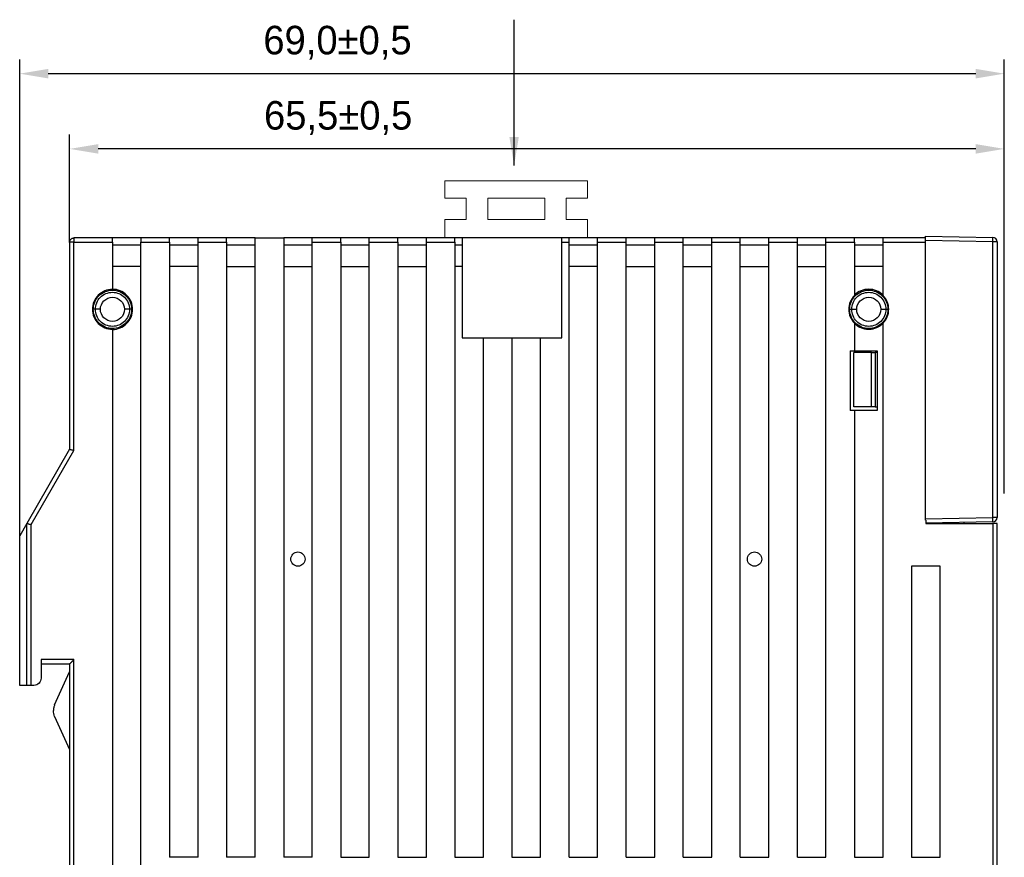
# Model space of a CAD drawing. Header units: millimetres. Extents: x 1279 to 1777, y 69 to 421.
# Tile 12 of 18: x 1501 to 1570, y 247 to 306. Entities that reach past the tile are written whole.
import ezdxf

# ---------------------------------------------------------------- set-up
doc = ezdxf.new("R2010")
doc.units = ezdxf.units.MM
doc.header["$LTSCALE"] = 2
doc.header["$PDSIZE"] = -1
doc.layers.add('HMI-D4', color=250, linetype='Continuous')
doc.dimstyles.new('ISO-25', dxfattribs={"dimtxt": 2.5, "dimasz": 2.5, "dimexe": 1.25, "dimexo": 0.625, "dimtad": 1, "dimtxsty": 'Standard', "dimcen": 2.5, "dimadec": 0, "dimazin": 0, "dimtfac": 1, "dimtmove": 0, "dimatfit": 3, "dimfxl": 1, "dimarcsym": 0})

# ---------------------------------------------------------------- blocks, each defined once
blk = doc.blocks.new('*D25')
at = {"layer": 'Defpoints', "color": 0}
for p in [(1570.447, 302.147), (1570.447, 272.722), (1501.447, 269.766)]:
    blk.add_point(p, dxfattribs=at)
at = {"layer": 'HMI-D4', "color": 0, "lineweight": -2}
for p, q in [((1501.447, 269.766), (1501.447, 303.147)), ((1570.447, 272.722), (1570.447, 303.147)), ((1503.447, 302.147), (1568.447, 302.147))]:
    blk.add_line(p, q, dxfattribs=at)
at = {"layer": 'HMI-D4', "color": 0}
for points in [[(1503.447, 302.48), (1503.447, 301.814), (1501.447, 302.147)], [(1568.447, 302.48), (1568.447, 301.814), (1570.447, 302.147)]]:
    blk.add_solid(points, dxfattribs=at)
at = {"layer": 'HMI-D4', "color": 0, "insert": (1523.717, 304.314), "char_height": 2, "attachment_point": 5}
blk.add_mtext('69,0±0,5', dxfattribs=at)
blk = doc.blocks.new('*D26')
at = {"layer": 'Defpoints', "color": 0}
for p in [(1504.947, 296.875), (1504.947, 290.312), (1570.447, 290.312)]:
    blk.add_point(p, dxfattribs=at)
at = {"layer": 'HMI-D4', "color": 0, "lineweight": -2}
for p, q in [((1504.947, 290.312), (1504.947, 297.875)), ((1570.447, 290.312), (1570.447, 297.875)), ((1568.447, 296.875), (1506.947, 296.875))]:
    blk.add_line(p, q, dxfattribs=at)
at = {"layer": 'HMI-D4', "color": 0}
for points in [[(1506.947, 297.208), (1506.947, 296.542), (1504.947, 296.875)], [(1568.447, 297.208), (1568.447, 296.542), (1570.447, 296.875)]]:
    blk.add_solid(points, dxfattribs=at)
at = {"layer": 'HMI-D4', "color": 0, "insert": (1523.765, 299.042), "char_height": 2, "attachment_point": 5}
blk.add_mtext('65,5±0,5', dxfattribs=at)

msp = doc.modelspace()

# ---------------------------------------------------------------- linework, layer by layer
at = {"color": 7, "linetype": 'Continuous', "lineweight": 15}
for p, q in [((1531.247, 293.432), (1531.247, 294.632)), ((1541.247, 294.632), (1531.247, 294.632)), ((1541.247, 293.432), (1541.247, 294.632)), ((1531.247, 293.432), (1532.747, 293.432)), ((1532.747, 291.932), (1532.747, 293.432)), ((1534.247, 293.432), (1538.247, 293.432)), ((1534.247, 291.932), (1534.247, 293.432)), ((1538.247, 293.432), (1538.247, 291.932)), ((1541.247, 293.432), (1539.747, 293.432)), ((1539.747, 293.432), (1539.747, 291.932)), ((1531.247, 290.632), (1531.247, 291.932)), ((1531.247, 291.932), (1532.747, 291.932)), ((1538.247, 291.932), (1534.247, 291.932)), ((1541.247, 291.932), (1539.747, 291.932)), ((1541.247, 290.632), (1541.247, 291.932))]:
    msp.add_line(p, q, dxfattribs=at)
at = {"color": 7, "linetype": 'Continuous', "lineweight": 25}
for p, q in [((1507.947, 290.632), (1505.247, 290.632)), ((1509.947, 290.632), (1507.947, 290.632)), ((1511.947, 290.632), (1509.947, 290.632)), ((1513.947, 290.632), (1511.947, 290.632)), ((1515.947, 290.632), (1513.947, 290.632)), ((1517.947, 290.632), (1515.947, 290.632)), ((1517.947, 247.233), (1517.947, 290.632)), ((1517.947, 290.632), (1519.947, 290.632)), ((1519.947, 290.632), (1519.947, 247.233)), ((1521.947, 290.632), (1519.947, 290.632)), ((1523.947, 290.632), (1521.947, 290.632)), ((1525.947, 290.632), (1523.947, 290.632)), ((1527.947, 290.632), (1525.947, 290.632)), ((1529.947, 290.632), (1527.947, 290.632)), ((1531.947, 290.632), (1529.947, 290.632)), ((1532.447, 290.632), (1531.947, 290.632)), ((1539.447, 290.632), (1532.447, 290.632)), ((1532.447, 290.632), (1532.447, 283.632)), ((1539.447, 283.632), (1539.447, 290.632)), ((1539.947, 290.632), (1539.451, 290.632)), ((1541.947, 290.632), (1539.947, 290.632)), ((1543.947, 290.632), (1541.947, 290.632)), ((1545.947, 290.632), (1543.947, 290.632)), ((1547.947, 290.632), (1545.947, 290.632)), ((1549.947, 290.632), (1547.947, 290.632)), ((1551.947, 290.632), (1549.947, 290.632)), ((1553.947, 290.632), (1551.947, 290.632)), ((1555.947, 290.632), (1553.947, 290.632)), ((1557.947, 290.632), (1555.947, 290.632)), ((1559.947, 290.632), (1557.947, 290.632)), ((1561.947, 290.632), (1559.947, 290.632)), ((1564.922, 290.632), (1561.947, 290.632)), ((1564.922, 290.757), (1569.651, 290.674)), ((1504.947, 290.332), (1504.947, 275.828)), ((1505.247, 275.747), (1505.247, 290.332)), ((1505.247, 290.332), (1507.947, 290.332)), ((1507.947, 290.332), (1507.947, 287.032)), ((1509.947, 290.132), (1507.947, 290.132)), ((1509.947, 246.682), (1509.947, 290.332)), ((1509.947, 290.332), (1511.947, 290.332)), ((1511.947, 290.332), (1511.947, 247.233)), ((1513.947, 290.132), (1511.947, 290.132)), ((1513.947, 247.233), (1513.947, 290.332)), ((1513.947, 290.332), (1515.947, 290.332)), ((1515.947, 290.332), (1515.947, 247.233)), ((1517.947, 290.132), (1515.947, 290.132)), ((1521.947, 290.132), (1519.947, 290.132)), ((1521.947, 247.233), (1521.947, 290.332)), ((1521.947, 290.332), (1523.947, 290.332)), ((1523.947, 290.332), (1523.947, 247.241)), ((1525.947, 290.132), (1523.947, 290.132)), ((1525.947, 247.241), (1525.947, 290.332)), ((1525.947, 290.332), (1527.947, 290.332)), ((1527.947, 290.332), (1527.947, 247.241)), ((1529.947, 290.132), (1527.947, 290.132)), ((1529.947, 247.241), (1529.947, 290.332)), ((1529.947, 290.332), (1531.947, 290.332)), ((1531.947, 290.332), (1531.947, 247.241)), ((1532.447, 290.132), (1531.947, 290.132)), ((1539.947, 247.241), (1539.947, 290.332)), ((1541.947, 290.132), (1539.947, 290.132)), ((1541.947, 247.241), (1541.947, 290.332)), ((1541.947, 290.332), (1543.947, 290.332)), ((1543.947, 247.241), (1543.947, 290.332)), ((1545.947, 290.132), (1543.947, 290.132)), ((1545.947, 247.241), (1545.947, 290.332)), ((1545.947, 290.332), (1547.947, 290.332)), ((1547.947, 247.241), (1547.947, 290.332)), ((1549.947, 290.132), (1547.947, 290.132)), ((1549.947, 247.241), (1549.947, 290.332)), ((1549.947, 290.332), (1551.947, 290.332)), ((1551.947, 247.241), (1551.947, 290.332)), ((1553.947, 290.132), (1551.947, 290.132)), ((1553.947, 247.241), (1553.947, 290.332)), ((1553.947, 290.332), (1555.947, 290.332)), ((1555.947, 247.241), (1555.947, 290.332)), ((1557.947, 290.132), (1555.947, 290.132)), ((1557.947, 247.241), (1557.947, 290.332)), ((1557.947, 290.332), (1559.947, 290.332)), ((1559.947, 290.332), (1559.947, 286.611)), ((1561.947, 290.132), (1559.947, 290.132)), ((1561.947, 286.611), (1561.947, 290.332)), ((1561.947, 290.332), (1564.922, 290.332)), ((1569.651, 290.373), (1564.922, 290.456)), ((1564.922, 270.958), (1564.922, 290.456)), ((1569.651, 271.041), (1569.651, 290.373)), ((1569.947, 290.373), (1569.651, 290.373)), ((1569.947, 290.373), (1569.947, 271.041)), ((1509.947, 288.632), (1507.947, 288.632)), ((1513.947, 288.632), (1511.947, 288.632)), ((1515.947, 288.632), (1517.947, 288.632)), ((1519.947, 288.632), (1521.947, 288.632)), ((1523.947, 288.632), (1525.947, 288.632)), ((1527.947, 288.632), (1529.947, 288.632)), ((1532.447, 288.632), (1531.947, 288.632)), ((1541.947, 288.632), (1539.947, 288.632)), ((1543.947, 288.632), (1545.947, 288.632)), ((1547.947, 288.632), (1549.947, 288.632)), ((1551.947, 288.632), (1553.947, 288.632)), ((1555.947, 288.632), (1557.947, 288.632)), ((1561.947, 288.632), (1559.947, 288.632)), ((1506.605, 285.632), (1506.547, 285.632)), ((1509.356, 285.632), (1509.29, 285.632)), ((1559.547, 285.632), (1559.605, 285.632)), ((1562.29, 285.632), (1562.347, 285.632)), ((1559.947, 284.652), (1559.947, 282.732)), ((1561.947, 247.241), (1561.947, 284.652)), ((1507.947, 284.231), (1507.947, 202.032)), ((1532.447, 283.632), (1539.447, 283.632)), ((1533.947, 247.241), (1533.947, 283.632)), ((1535.947, 283.632), (1535.947, 247.241)), ((1537.947, 247.241), (1537.947, 283.632)), ((1559.647, 282.732), (1559.947, 282.732)), ((1559.647, 282.732), (1559.647, 278.532)), ((1559.897, 278.798), (1559.897, 282.617)), ((1561.149, 282.617), (1559.897, 282.617)), ((1559.947, 282.732), (1561.547, 282.732)), ((1561.149, 278.798), (1561.149, 282.617)), ((1561.149, 282.617), (1561.405, 282.617)), ((1561.405, 282.617), (1561.405, 278.798)), ((1561.547, 282.617), (1561.405, 282.617)), ((1561.547, 282.732), (1561.547, 278.532)), ((1561.149, 278.798), (1559.897, 278.798)), ((1561.405, 278.798), (1561.149, 278.798)), ((1561.405, 278.798), (1561.547, 278.798)), ((1559.947, 278.532), (1559.647, 278.532)), ((1559.947, 278.532), (1559.947, 247.241)), ((1561.547, 278.532), (1559.947, 278.532)), ((1504.947, 275.828), (1501.947, 270.632)), ((1502.247, 270.551), (1505.247, 275.747)), ((1501.947, 270.632), (1501.447, 269.766)), ((1501.947, 259.282), (1501.947, 270.632)), ((1502.247, 259.282), (1502.247, 270.551)), ((1564.922, 270.958), (1569.651, 271.041)), ((1564.947, 270.857), (1564.947, 270.632)), ((1569.651, 270.74), (1564.947, 270.657)), ((1564.947, 270.632), (1569.647, 270.632)), ((1567.638, 270.632), (1567.638, 270.704)), ((1569.647, 270.632), (1569.647, 195.932)), ((1569.947, 271.041), (1569.651, 271.041)), ((1569.947, 195.932), (1569.947, 270.632)), ((1501.447, 259.282), (1501.447, 269.766)), ((1565.947, 267.632), (1563.947, 267.632)), ((1563.947, 267.632), (1563.947, 247.241)), ((1565.947, 247.241), (1565.947, 267.632)), ((1505.247, 261.082), (1502.947, 261.082)), ((1502.947, 261.082), (1502.947, 259.782)), ((1505.247, 225.182), (1505.247, 261.082)), ((1502.947, 260.782), (1504.947, 260.782)), ((1503.896, 257.92), (1504.949, 260.238)), ((1504.947, 260.782), (1504.947, 225.482)), ((1501.947, 259.282), (1501.447, 259.282)), ((1502.447, 259.282), (1502.247, 259.282)), ((1503.896, 257.097), (1504.948, 254.779)), ((1513.947, 247.241), (1511.947, 247.241)), ((1517.947, 247.241), (1515.947, 247.241)), ((1521.947, 247.241), (1519.947, 247.241)), ((1523.947, 247.241), (1525.947, 247.241)), ((1527.947, 247.241), (1529.947, 247.241)), ((1531.947, 247.241), (1533.947, 247.241)), ((1535.947, 247.241), (1537.947, 247.241)), ((1539.947, 247.241), (1541.947, 247.241)), ((1543.947, 247.241), (1545.947, 247.241)), ((1547.947, 247.241), (1549.947, 247.241)), ((1551.947, 247.241), (1553.947, 247.241)), ((1555.947, 247.241), (1557.947, 247.241)), ((1559.947, 247.241), (1561.947, 247.241)), ((1563.947, 247.241), (1565.947, 247.241))]:
    msp.add_line(p, q, dxfattribs=at)
at = {"color": 8, "linetype": 'Continuous', "lineweight": 25}
msp.add_line((1539.447, 290.332), (1539.947, 290.332), dxfattribs=at)
at = {"color": 7, "linetype": 'Continuous', "lineweight": 25}
for centre, radius, start, end in [((1565.331, 290.524), 4.322, 358.00162, 1.99838), ((1569.646, 290.373), 0.302, 0, 89), ((1565.331, 270.89), 4.322, 358.00162, 1.99838), ((1569.646, 271.041), 0.302, 271, 0)]:
    msp.add_arc(centre, radius, start, end, dxfattribs=at)
for points, knots in [([(1504.947, 290.332), (1504.947, 290.41), (1504.98, 290.488), (1505.091, 290.599), (1505.169, 290.632), (1505.247, 290.632)], [0, 0, 0, 0, 0.5, 0.5, 1, 1, 1, 1]), ([(1505.247, 290.632), (1505.247, 290.632), (1505.247, 290.599), (1505.247, 290.488), (1505.247, 290.41), (1505.247, 290.332)], [0, 0, 0, 0, 0.5, 0.5, 1, 1, 1, 1]), ([(1507.947, 290.332), (1507.947, 290.41), (1507.947, 290.488), (1507.947, 290.599), (1507.947, 290.632), (1507.947, 290.632)], [0, 0, 0, 0, 0.5, 0.5, 1, 1, 1, 1]), ([(1509.947, 290.632), (1509.947, 290.632), (1509.947, 290.599), (1509.947, 290.488), (1509.947, 290.41), (1509.947, 290.332)], [0, 0, 0, 0, 0.5, 0.5, 1, 1, 1, 1]), ([(1511.947, 290.332), (1511.947, 290.41), (1511.947, 290.488), (1511.947, 290.599), (1511.947, 290.632), (1511.947, 290.632)], [0, 0, 0, 0, 0.5, 0.5, 1, 1, 1, 1]), ([(1513.947, 290.332), (1513.947, 290.351), (1513.947, 290.39), (1513.947, 290.446), (1513.947, 290.498), (1513.947, 290.559), (1513.947, 290.62), (1513.947, 290.628), (1513.947, 290.632)], [0, 0, 0, 0, 0.12574, 0.247824, 0.371219, 0.500742, 0.747868, 1, 1, 1, 1]), ([(1515.947, 290.332), (1515.947, 290.41), (1515.947, 290.488), (1515.947, 290.599), (1515.947, 290.632), (1515.947, 290.632)], [0, 0, 0, 0, 0.5, 0.5, 1, 1, 1, 1]), ([(1521.947, 290.332), (1521.947, 290.351), (1521.947, 290.39), (1521.947, 290.446), (1521.947, 290.498), (1521.947, 290.559), (1521.947, 290.62), (1521.947, 290.628), (1521.947, 290.632)], [0, 0, 0, 0, 0.12574, 0.247824, 0.371219, 0.500742, 0.747868, 1, 1, 1, 1]), ([(1523.947, 290.332), (1523.947, 290.41), (1523.947, 290.488), (1523.947, 290.599), (1523.947, 290.632), (1523.947, 290.632)], [0, 0, 0, 0, 0.5, 0.5, 1, 1, 1, 1]), ([(1525.947, 290.332), (1525.947, 290.351), (1525.947, 290.39), (1525.947, 290.446), (1525.947, 290.498), (1525.947, 290.559), (1525.947, 290.62), (1525.947, 290.628), (1525.947, 290.632)], [0, 0, 0, 0, 0.12574, 0.247824, 0.371219, 0.500742, 0.747868, 1, 1, 1, 1]), ([(1527.947, 290.332), (1527.947, 290.41), (1527.947, 290.488), (1527.947, 290.599), (1527.947, 290.632), (1527.947, 290.632)], [0, 0, 0, 0, 0.5, 0.5, 1, 1, 1, 1]), ([(1529.947, 290.332), (1529.947, 290.351), (1529.947, 290.39), (1529.947, 290.446), (1529.947, 290.498), (1529.947, 290.559), (1529.947, 290.62), (1529.947, 290.628), (1529.947, 290.632)], [0, 0, 0, 0, 0.12574, 0.247824, 0.371219, 0.500742, 0.747868, 1, 1, 1, 1]), ([(1531.947, 290.332), (1531.947, 290.41), (1531.947, 290.488), (1531.947, 290.599), (1531.947, 290.632), (1531.947, 290.632)], [0, 0, 0, 0, 0.5, 0.5, 1, 1, 1, 1]), ([(1539.947, 290.332), (1539.947, 290.41), (1539.947, 290.488), (1539.947, 290.599), (1539.947, 290.632), (1539.947, 290.632)], [0, 0, 0, 0, 0.5, 0.5, 1, 1, 1, 1]), ([(1541.947, 290.332), (1541.947, 290.351), (1541.947, 290.39), (1541.947, 290.446), (1541.947, 290.498), (1541.947, 290.559), (1541.947, 290.62), (1541.947, 290.628), (1541.947, 290.632)], [0, 0, 0, 0, 0.12574, 0.247824, 0.371219, 0.500742, 0.747868, 1, 1, 1, 1]), ([(1543.947, 290.332), (1543.947, 290.41), (1543.947, 290.488), (1543.947, 290.599), (1543.947, 290.632), (1543.947, 290.632)], [0, 0, 0, 0, 0.5, 0.5, 1, 1, 1, 1]), ([(1545.947, 290.332), (1545.947, 290.351), (1545.947, 290.39), (1545.947, 290.446), (1545.947, 290.498), (1545.947, 290.559), (1545.947, 290.62), (1545.947, 290.628), (1545.947, 290.632)], [0, 0, 0, 0, 0.12574, 0.2478237, 0.3712187, 0.5007423, 0.7478683, 1, 1, 1, 1]), ([(1547.947, 290.332), (1547.947, 290.41), (1547.947, 290.488), (1547.947, 290.599), (1547.947, 290.632), (1547.947, 290.632)], [0, 0, 0, 0, 0.5, 0.5, 1, 1, 1, 1]), ([(1549.947, 290.332), (1549.947, 290.351), (1549.947, 290.39), (1549.947, 290.446), (1549.947, 290.498), (1549.947, 290.559), (1549.947, 290.62), (1549.947, 290.628), (1549.947, 290.632)], [0, 0, 0, 0, 0.12574, 0.2478237, 0.3712187, 0.5007423, 0.7478683, 1, 1, 1, 1]), ([(1551.947, 290.332), (1551.947, 290.41), (1551.947, 290.488), (1551.947, 290.599), (1551.947, 290.632), (1551.947, 290.632)], [0, 0, 0, 0, 0.5, 0.5, 1, 1, 1, 1]), ([(1553.947, 290.332), (1553.947, 290.351), (1553.947, 290.39), (1553.947, 290.446), (1553.947, 290.498), (1553.947, 290.559), (1553.947, 290.62), (1553.947, 290.628), (1553.947, 290.632)], [0, 0, 0, 0, 0.12574, 0.247824, 0.371219, 0.500742, 0.747868, 1, 1, 1, 1]), ([(1555.947, 290.332), (1555.947, 290.41), (1555.947, 290.488), (1555.947, 290.599), (1555.947, 290.632), (1555.947, 290.632)], [0, 0, 0, 0, 0.5, 0.5, 1, 1, 1, 1]), ([(1557.947, 290.332), (1557.947, 290.351), (1557.947, 290.39), (1557.947, 290.446), (1557.947, 290.498), (1557.947, 290.559), (1557.947, 290.62), (1557.947, 290.628), (1557.947, 290.632)], [0, 0, 0, 0, 0.12574, 0.2478237, 0.3712187, 0.5007423, 0.7478683, 1, 1, 1, 1]), ([(1559.947, 290.332), (1559.947, 290.41), (1559.947, 290.488), (1559.947, 290.599), (1559.947, 290.632), (1559.947, 290.632)], [0, 0, 0, 0, 0.5, 0.5, 1, 1, 1, 1]), ([(1561.947, 290.332), (1561.947, 290.351), (1561.947, 290.39), (1561.947, 290.446), (1561.947, 290.498), (1561.947, 290.559), (1561.947, 290.62), (1561.947, 290.628), (1561.947, 290.632)], [0, 0, 0, 0, 0.12574, 0.247824, 0.371219, 0.500742, 0.747868, 1, 1, 1, 1]), ([(1564.922, 290.456), (1564.922, 290.527), (1564.922, 290.61), (1564.922, 290.728), (1564.922, 290.757), (1564.922, 290.757)], [0, 0, 0, 0, 0.5, 0.5, 1, 1, 1, 1]), ([(1505.247, 290.332), (1505.169, 290.332), (1505.091, 290.332), (1504.98, 290.332), (1504.947, 290.332), (1504.947, 290.332)], [0, 0, 0, 0, 0.5, 0.5, 1, 1, 1, 1]), ([(1509.356, 285.632), (1509.356, 285.816), (1509.32, 286), (1509.178, 286.341), (1509.074, 286.497), (1508.813, 286.758), (1508.657, 286.862), (1508.316, 287.004), (1508.132, 287.04), (1507.947, 287.04)], [0, 0, 0, 0, 0.25, 0.25, 0.5, 0.5, 0.75, 0.75, 1, 1, 1, 1]), ([(1561.947, 286.624), (1561.817, 286.755), (1561.66, 286.861), (1561.318, 287.003), (1561.133, 287.04), (1560.762, 287.04), (1560.577, 287.003), (1560.235, 286.861), (1560.078, 286.755), (1559.947, 286.624)], [0, 0, 0, 0, 0.25, 0.25, 0.5, 0.5, 0.75, 0.75, 1, 1, 1, 1]), ([(1507.947, 287.032), (1507.764, 287.032), (1507.581, 286.995), (1507.242, 286.855), (1507.087, 286.751), (1506.828, 286.492), (1506.724, 286.337), (1506.584, 285.998), (1506.547, 285.815), (1506.547, 285.632)], [0, 0, 0, 0, 0.25, 0.25, 0.5, 0.5, 0.75, 0.75, 1, 1, 1, 1]), ([(1506.605, 285.632), (1506.605, 285.807), (1506.64, 285.983), (1506.775, 286.308), (1506.874, 286.456), (1507.123, 286.705), (1507.271, 286.804), (1507.596, 286.939), (1507.772, 286.974), (1508.123, 286.974), (1508.299, 286.939), (1508.623, 286.804), (1508.772, 286.705), (1509.021, 286.456), (1509.12, 286.308), (1509.255, 285.983), (1509.29, 285.807), (1509.29, 285.632)], [0, 0, 0, 0, 0.125, 0.125, 0.25, 0.25, 0.375, 0.375, 0.5, 0.5, 0.625, 0.625, 0.75, 0.75, 0.875, 0.875, 1, 1, 1, 1]), ([(1506.755, 285.632), (1506.755, 285.788), (1506.786, 285.944), (1506.905, 286.232), (1506.994, 286.365), (1507.214, 286.585), (1507.347, 286.674), (1507.635, 286.793), (1507.791, 286.824), (1508.104, 286.824), (1508.26, 286.793), (1508.548, 286.674), (1508.68, 286.585), (1508.901, 286.365), (1508.99, 286.232), (1509.109, 285.944), (1509.14, 285.788), (1509.14, 285.632)], [0, 0, 0, 0, 0.125, 0.125, 0.25, 0.25, 0.375, 0.375, 0.5, 0.5, 0.625, 0.625, 0.75, 0.75, 0.875, 0.875, 1, 1, 1, 1]), ([(1507.105, 285.632), (1507.105, 285.852), (1507.196, 286.071), (1507.508, 286.383), (1507.727, 286.474), (1508.168, 286.474), (1508.387, 286.383), (1508.699, 286.071), (1508.79, 285.852), (1508.79, 285.632)], [0, 0, 0, 0, 0.25, 0.25, 0.5, 0.5, 0.75, 0.75, 1, 1, 1, 1]), ([(1559.947, 286.611), (1559.821, 286.482), (1559.72, 286.328), (1559.583, 285.993), (1559.547, 285.812), (1559.547, 285.632)], [0, 0, 0, 0, 0.5, 0.5, 1, 1, 1, 1]), ([(1559.605, 285.632), (1559.605, 285.807), (1559.64, 285.983), (1559.775, 286.308), (1559.874, 286.456), (1560.123, 286.705), (1560.271, 286.804), (1560.596, 286.939), (1560.772, 286.974), (1561.123, 286.974), (1561.299, 286.939), (1561.623, 286.804), (1561.772, 286.705), (1562.021, 286.456), (1562.12, 286.308), (1562.255, 285.983), (1562.29, 285.807), (1562.29, 285.632)], [0, 0, 0, 0, 0.125, 0.125, 0.25, 0.25, 0.375, 0.375, 0.5, 0.5, 0.625, 0.625, 0.75, 0.75, 0.875, 0.875, 1, 1, 1, 1]), ([(1559.755, 285.632), (1559.755, 285.788), (1559.786, 285.944), (1559.905, 286.232), (1559.994, 286.365), (1560.214, 286.585), (1560.347, 286.674), (1560.635, 286.793), (1560.791, 286.824), (1561.104, 286.824), (1561.26, 286.793), (1561.548, 286.674), (1561.68, 286.585), (1561.901, 286.365), (1561.99, 286.232), (1562.109, 285.944), (1562.14, 285.788), (1562.14, 285.632)], [0, 0, 0, 0, 0.125, 0.125, 0.25, 0.25, 0.375, 0.375, 0.5, 0.5, 0.625, 0.625, 0.75, 0.75, 0.875, 0.875, 1, 1, 1, 1]), ([(1560.105, 285.632), (1560.105, 285.852), (1560.196, 286.071), (1560.508, 286.383), (1560.727, 286.474), (1561.168, 286.474), (1561.387, 286.383), (1561.699, 286.071), (1561.79, 285.852), (1561.79, 285.632)], [0, 0, 0, 0, 0.25, 0.25, 0.5, 0.5, 0.75, 0.75, 1, 1, 1, 1]), ([(1562.347, 285.632), (1562.347, 285.812), (1562.312, 285.993), (1562.175, 286.328), (1562.074, 286.482), (1561.947, 286.611)], [0, 0, 0, 0, 0.5, 0.5, 1, 1, 1, 1]), ([(1506.547, 285.632), (1506.547, 285.448), (1506.584, 285.265), (1506.724, 284.927), (1506.828, 284.771), (1507.087, 284.512), (1507.242, 284.408), (1507.581, 284.268), (1507.764, 284.232), (1507.947, 284.232)], [0, 0, 0, 0, 0.25, 0.25, 0.5, 0.5, 0.75, 0.75, 1, 1, 1, 1]), ([(1509.29, 285.632), (1509.29, 285.456), (1509.255, 285.28), (1509.12, 284.956), (1509.021, 284.807), (1508.772, 284.558), (1508.623, 284.459), (1508.299, 284.324), (1508.123, 284.289), (1507.772, 284.289), (1507.596, 284.324), (1507.271, 284.459), (1507.123, 284.558), (1506.874, 284.807), (1506.775, 284.956), (1506.64, 285.28), (1506.605, 285.456), (1506.605, 285.632)], [0, 0, 0, 0, 0.125, 0.125, 0.25, 0.25, 0.375, 0.375, 0.5, 0.5, 0.625, 0.625, 0.75, 0.75, 0.875, 0.875, 1, 1, 1, 1]), ([(1509.14, 285.632), (1509.14, 285.475), (1509.109, 285.319), (1508.99, 285.031), (1508.901, 284.899), (1508.68, 284.678), (1508.548, 284.589), (1508.26, 284.47), (1508.104, 284.439), (1507.791, 284.439), (1507.635, 284.47), (1507.347, 284.589), (1507.214, 284.678), (1506.994, 284.899), (1506.905, 285.031), (1506.786, 285.319), (1506.755, 285.475), (1506.755, 285.632)], [0, 0, 0, 0, 0.125, 0.125, 0.25, 0.25, 0.375, 0.375, 0.5, 0.5, 0.625, 0.625, 0.75, 0.75, 0.875, 0.875, 1, 1, 1, 1]), ([(1508.79, 285.632), (1508.79, 285.411), (1508.699, 285.192), (1508.387, 284.88), (1508.168, 284.789), (1507.727, 284.789), (1507.508, 284.88), (1507.196, 285.192), (1507.105, 285.411), (1507.105, 285.632)], [0, 0, 0, 0, 0.25, 0.25, 0.5, 0.5, 0.75, 0.75, 1, 1, 1, 1]), ([(1507.947, 284.223), (1508.132, 284.223), (1508.316, 284.26), (1508.657, 284.401), (1508.813, 284.505), (1509.074, 284.766), (1509.178, 284.922), (1509.32, 285.263), (1509.356, 285.447), (1509.356, 285.632)], [0, 0, 0, 0, 0.25, 0.25, 0.5, 0.5, 0.75, 0.75, 1, 1, 1, 1]), ([(1559.547, 285.632), (1559.547, 285.451), (1559.583, 285.27), (1559.72, 284.935), (1559.821, 284.781), (1559.947, 284.652)], [0, 0, 0, 0, 0.5, 0.5, 1, 1, 1, 1]), ([(1562.29, 285.632), (1562.29, 285.456), (1562.255, 285.28), (1562.12, 284.956), (1562.021, 284.807), (1561.772, 284.558), (1561.623, 284.459), (1561.299, 284.324), (1561.123, 284.289), (1560.772, 284.289), (1560.596, 284.324), (1560.271, 284.459), (1560.123, 284.558), (1559.874, 284.807), (1559.775, 284.956), (1559.64, 285.28), (1559.605, 285.456), (1559.605, 285.632)], [0, 0, 0, 0, 0.125, 0.125, 0.25, 0.25, 0.375, 0.375, 0.5, 0.5, 0.625, 0.625, 0.75, 0.75, 0.875, 0.875, 1, 1, 1, 1]), ([(1562.14, 285.632), (1562.14, 285.475), (1562.109, 285.319), (1561.99, 285.031), (1561.901, 284.899), (1561.68, 284.678), (1561.548, 284.589), (1561.26, 284.47), (1561.104, 284.439), (1560.791, 284.439), (1560.635, 284.47), (1560.347, 284.589), (1560.214, 284.678), (1559.994, 284.899), (1559.905, 285.031), (1559.786, 285.319), (1559.755, 285.475), (1559.755, 285.632)], [0, 0, 0, 0, 0.125, 0.125, 0.25, 0.25, 0.375, 0.375, 0.5, 0.5, 0.625, 0.625, 0.75, 0.75, 0.875, 0.875, 1, 1, 1, 1]), ([(1561.79, 285.632), (1561.79, 285.411), (1561.699, 285.192), (1561.387, 284.88), (1561.168, 284.789), (1560.727, 284.789), (1560.508, 284.88), (1560.196, 285.192), (1560.105, 285.411), (1560.105, 285.632)], [0, 0, 0, 0, 0.25, 0.25, 0.5, 0.5, 0.75, 0.75, 1, 1, 1, 1]), ([(1561.947, 284.652), (1562.074, 284.781), (1562.175, 284.935), (1562.312, 285.27), (1562.347, 285.451), (1562.347, 285.632)], [0, 0, 0, 0, 0.5, 0.5, 1, 1, 1, 1]), ([(1561.947, 284.639), (1561.921, 284.614), (1561.867, 284.562), (1561.78, 284.493), (1561.688, 284.431), (1561.591, 284.377), (1561.44, 284.307), (1561.226, 284.241), (1560.948, 284.214), (1560.67, 284.241), (1560.432, 284.314), (1560.238, 284.41), (1560.083, 284.512), (1559.993, 284.597), (1559.947, 284.639)], [0, 0, 0, 0, 0.050197, 0.100001, 0.149724, 0.199683, 0.250188, 0.374634, 0.500046, 0.624493, 0.749904, 0.833303, 0.916176, 1, 1, 1, 1]), ([(1504.947, 275.828), (1504.948, 275.828), (1504.949, 275.827), (1504.96, 275.824), (1504.978, 275.819), (1505.004, 275.813), (1505.047, 275.801), (1505.125, 275.78), (1505.203, 275.759), (1505.247, 275.747)], [0, 0, 0, 0, 0.0939697, 0.1909445, 0.2910849, 0.3945365, 0.5014312, 0.710629, 1, 1, 1, 1]), ([(1501.947, 270.632), (1501.948, 270.631), (1501.949, 270.631), (1501.96, 270.628), (1501.978, 270.623), (1502.004, 270.617), (1502.047, 270.605), (1502.125, 270.584), (1502.203, 270.563), (1502.247, 270.551)], [0, 0, 0, 0, 0.0939697, 0.1909445, 0.2910849, 0.3945365, 0.5014312, 0.710629, 1, 1, 1, 1]), ([(1569.947, 270.632), (1569.947, 270.632), (1569.915, 270.632), (1569.804, 270.632), (1569.726, 270.632), (1569.647, 270.632)], [0, 0, 0, 0, 0.5, 0.5, 1, 1, 1, 1]), ([(1520.447, 268.132), (1520.447, 268.262), (1520.501, 268.393), (1520.686, 268.578), (1520.817, 268.632), (1521.078, 268.632), (1521.208, 268.578), (1521.394, 268.393), (1521.447, 268.262), (1521.447, 268.132)], [0, 0, 0, 0, 0.25, 0.25, 0.5, 0.5, 0.75, 0.75, 1, 1, 1, 1]), ([(1552.447, 268.132), (1552.447, 268.262), (1552.501, 268.393), (1552.686, 268.578), (1552.817, 268.632), (1553.078, 268.632), (1553.208, 268.578), (1553.394, 268.393), (1553.447, 268.262), (1553.447, 268.132)], [0, 0, 0, 0, 0.25, 0.25, 0.5, 0.5, 0.75, 0.75, 1, 1, 1, 1]), ([(1521.447, 268.132), (1521.447, 268.001), (1521.394, 267.871), (1521.208, 267.685), (1521.078, 267.632), (1520.817, 267.632), (1520.686, 267.685), (1520.501, 267.871), (1520.447, 268.001), (1520.447, 268.132)], [0, 0, 0, 0, 0.25, 0.25, 0.5, 0.5, 0.75, 0.75, 1, 1, 1, 1]), ([(1553.447, 268.132), (1553.447, 268.001), (1553.394, 267.871), (1553.208, 267.685), (1553.078, 267.632), (1552.817, 267.632), (1552.686, 267.685), (1552.501, 267.871), (1552.447, 268.001), (1552.447, 268.132)], [0, 0, 0, 0, 0.25, 0.25, 0.5, 0.5, 0.75, 0.75, 1, 1, 1, 1]), ([(1505.247, 261.082), (1505.23, 261.064), (1505.198, 261.032), (1505.153, 260.987), (1505.114, 260.948), (1505.081, 260.916), (1505.04, 260.874), (1504.994, 260.829), (1504.955, 260.789), (1504.95, 260.784), (1504.947, 260.782)], [0, 0, 0, 0, 0.12686, 0.240287, 0.34032, 0.427017, 0.50047, 0.689861, 0.853766, 1, 1, 1, 1]), ([(1502.947, 259.782), (1502.947, 259.651), (1502.894, 259.521), (1502.708, 259.335), (1502.578, 259.282), (1502.447, 259.282)], [0, 0, 0, 0, 0.5, 0.5, 1, 1, 1, 1]), ([(1502.247, 259.282), (1502.228, 259.282), (1502.189, 259.282), (1502.133, 259.282), (1502.081, 259.282), (1502.02, 259.282), (1501.959, 259.282), (1501.951, 259.282), (1501.947, 259.282)], [0, 0, 0, 0, 0.12574, 0.247824, 0.371219, 0.500742, 0.747868, 1, 1, 1, 1]), ([(1503.896, 257.92), (1503.882, 257.888), (1503.854, 257.822), (1503.827, 257.72), (1503.81, 257.615), (1503.807, 257.544), (1503.806, 257.509)], [0, 0, 0, 0, 0.251445, 0.5, 0.748555, 1, 1, 1, 1])]:
    msp.add_open_spline(points, degree=3, knots=knots, dxfattribs=at)
for points in [[(1506.755, 285.632), (1506.662, 285.632), (1506.607, 285.632), (1506.605, 285.632)], [(1507.105, 285.632), (1506.976, 285.632), (1506.847, 285.632), (1506.755, 285.632)], [(1509.14, 285.632), (1509.048, 285.632), (1508.919, 285.632), (1508.79, 285.632)], [(1509.29, 285.632), (1509.287, 285.632), (1509.233, 285.632), (1509.14, 285.632)], [(1559.605, 285.632), (1559.607, 285.632), (1559.662, 285.632), (1559.755, 285.632)], [(1559.755, 285.632), (1559.847, 285.632), (1559.976, 285.632), (1560.105, 285.632)], [(1561.79, 285.632), (1561.919, 285.632), (1562.048, 285.632), (1562.14, 285.632)], [(1562.14, 285.632), (1562.233, 285.632), (1562.287, 285.632), (1562.29, 285.632)], [(1564.922, 270.855), (1564.922, 270.89), (1564.922, 270.925), (1564.922, 270.958)], [(1564.947, 270.857), (1564.939, 270.856), (1564.931, 270.856), (1564.922, 270.855)], [(1503.896, 257.097), (1503.837, 257.226), (1503.806, 257.367), (1503.806, 257.509)]]:
    msp.add_open_spline(points, degree=3, dxfattribs=at)

# ---------------------------------------------------------------- dimensions: what is measured, and where the dimension line sits
at = {"layer": 'HMI-D4', "color": 0}
for base, p1, p2, picture, middle in [((1570.447, 302.147), (1501.447, 269.766), (1570.447, 272.722), '*D25', (1523.717, 302.147)), ((1504.947, 296.875), (1570.447, 290.312), (1504.947, 290.312), '*D26', (1523.765, 296.875))]:
    dim = msp.add_linear_dim(base=base, p1=p1, p2=p2, dimstyle='ISO-25', override={"dimtxt": 2, "dimasz": 2, "dimexe": 1, "dimexo": 0, "dimgap": 1, "dimtih": 1, "dimtoh": 1, "dimdec": 1, "dimzin": 0, "dimadec": 2, "dimtol": 1, "dimtp": 0.5, "dimtm": 0.5, "dimtdec": 1, "dimtzin": 0}, dxfattribs=at)
    dim.commit()
    dim.dimension.update_dxf_attribs({"geometry": picture, "text_midpoint": middle, "dimtype": 160})

# ---------------------------------------------------------------- leaders
msp.add_leader([(1536.095, 295.707), (1536.095, 305.928)], dimstyle='ISO-25', override={"dimtxt": 5, "dimasz": 2, "dimexe": 1, "dimexo": 0, "dimgap": 1, "dimtih": 1, "dimtoh": 1, "dimdec": 1, "dimzin": 0, "dimadec": 2, "dimtol": 1, "dimtp": 0.5, "dimtm": 0.5, "dimtzin": 0}, dxfattribs=at)

doc.saveas('drawing.dxf')
